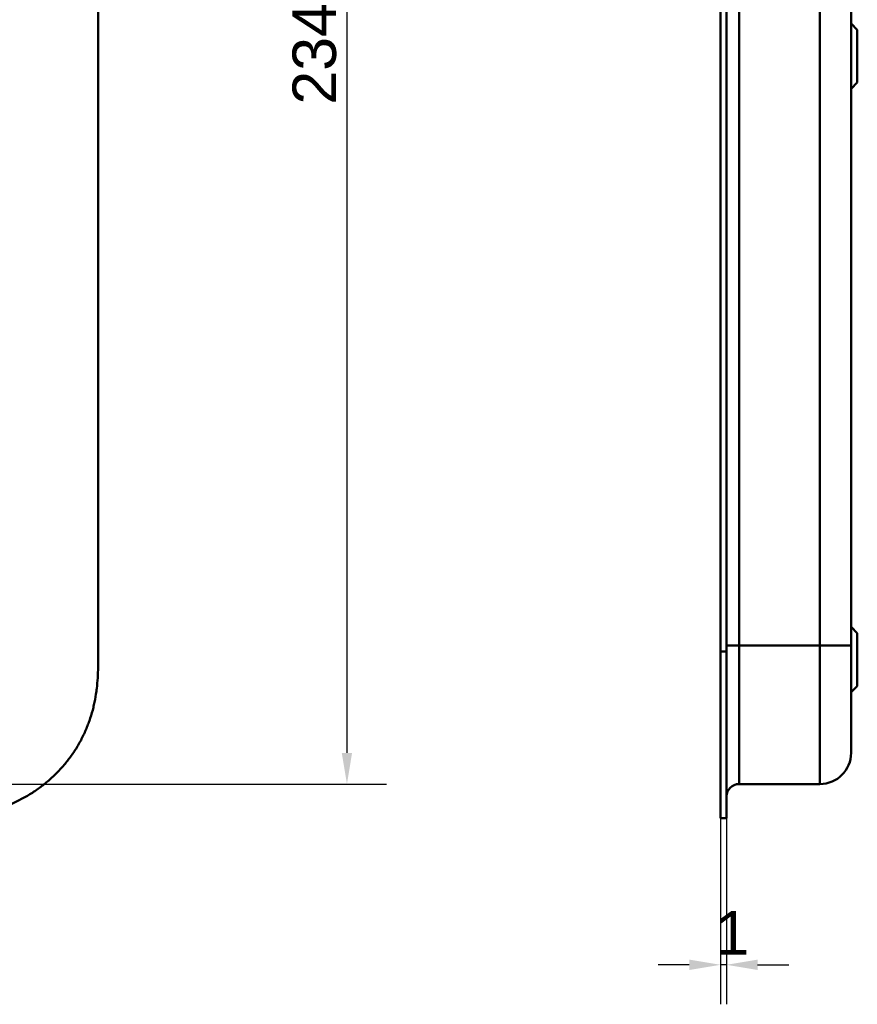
# Model space of a CAD drawing. Header units: millimetres. Extents: x 20 to 833, y 20 to 574.
# Tile 10 of 20: x 292 to 427, y 230 to 388. Entities that reach past the tile are written whole.
import ezdxf

# ---------------------------------------------------------------- set-up
doc = ezdxf.new("R2010")
doc.units = ezdxf.units.MM
doc.header["$LTSCALE"] = 2
for name, color, linetype, lineweight in [('Bemaßungen(DIN)', 7, 'Continuous', 25), ('Sichtbare Kanten(DIN)', 7, 'Continuous', 50), ('Sichtbare tangentiale Kanten(DIN)', 7, 'Continuous', 50)]:
    doc.layers.add(name, color=color, linetype=linetype, lineweight=lineweight)
doc.styles.add('STANDARD-DIN~0', font='arial.ttf')
doc.dimstyles.new('CAD-LAN', dxfattribs={"dimscale": 2, "dimtxt": 3.5, "dimasz": 2.5, "dimexe": 3.175, "dimexo": 0, "dimgap": 0.8, "dimtad": 1, "dimrnd": 1e-08, "dimtxsty": 'STANDARD-DIN~0', "dimcen": 0.09, "dimdle": 10, "dimclrd": 250, "dimclre": 250, "dimclrt": 250, "dimadec": 0, "dimazin": 2, "dimtfac": 1, "dimtmove": 0, "dimatfit": 3, "dimfxl": 1, "dimtolj": 1, "dimtzin": 0, "dimlwd": 25, "dimlwe": 25, "dimarcsym": 0})

# ---------------------------------------------------------------- blocks, each defined once
blk = doc.blocks.new('*D13')
at = {"layer": 'Bemaßungen(DIN)', "color": 250, "linetype": 'Continuous', "lineweight": 25, "true_color": 0x3f3f3f, "transparency": 16777216}
for p, q in [((264.53, 499.02), (350.88, 499.02)), ((344.53, 494.02), (344.53, 270.02)), ((264.53, 265.02), (350.88, 265.02))]:
    blk.add_line(p, q, dxfattribs=at)
at = {"layer": 'Bemaßungen(DIN)', "color": 250, "linetype": 'Continuous', "true_color": 0x3f3f3f, "transparency": 16777216}
for points in [[(343.7, 494.02), (345.36, 494.02), (344.53, 499.02)], [(343.7, 270.02), (345.36, 270.02), (344.53, 265.02)]]:
    blk.add_solid(points, dxfattribs=at)
at = {"layer": 'Defpoints', "color": 0, "linetype": 'Continuous', "transparency": 16777216}
for p in [(264.53, 499.02), (264.53, 265.02), (344.53, 265.02)]:
    blk.add_point(p, dxfattribs=at)
at = {"layer": 'Bemaßungen(DIN)', "color": 250, "linetype": 'Continuous', "lineweight": 25, "true_color": 0x3f3f3f, "transparency": 16777216, "insert": (335.78, 374.24), "char_height": 7, "attachment_point": 1, "rotation": 90, "style": 'STANDARD-DIN~0'}
blk.add_mtext('\\A1;234', dxfattribs=at)
blk = doc.blocks.new('*D22')
at = {"layer": 'Bemaßungen(DIN)', "color": 250, "linetype": 'Continuous', "lineweight": 25, "true_color": 0x3f3f3f, "transparency": 16777216}
for p, q in [((404.57, 259.52), (404.57, 229.61)), ((405.54, 259.52), (405.54, 229.61)), ((399.57, 235.96), (394.57, 235.96)), ((405.54, 235.96), (404.57, 235.96)), ((410.54, 235.96), (415.54, 235.96))]:
    blk.add_line(p, q, dxfattribs=at)
at = {"layer": 'Bemaßungen(DIN)', "color": 250, "linetype": 'Continuous', "true_color": 0x3f3f3f, "transparency": 16777216}
for points in [[(399.57, 236.8), (399.57, 235.13), (404.57, 235.96)], [(410.54, 236.8), (410.54, 235.13), (405.54, 235.96)]]:
    blk.add_solid(points, dxfattribs=at)
at = {"layer": 'Defpoints', "color": 0, "linetype": 'Continuous', "transparency": 16777216}
for p in [(404.57, 259.52), (405.54, 259.52), (404.57, 235.96)]:
    blk.add_point(p, dxfattribs=at)
at = {"layer": 'Bemaßungen(DIN)', "color": 250, "linetype": 'Continuous', "lineweight": 25, "true_color": 0x3f3f3f, "transparency": 16777216, "insert": (403.77, 244.59), "char_height": 7, "attachment_point": 1, "style": 'STANDARD-DIN~0'}
blk.add_mtext('\\A1;1', dxfattribs=at)

msp = doc.modelspace()

# ---------------------------------------------------------------- linework, layer by layer
at = {"layer": 'Sichtbare Kanten(DIN)'}
for p, q in [((304.568, 286.304), (304.568, 477.777)), ((404.571, 286.304), (404.571, 477.735)), ((405.541, 477.735), (405.541, 286.304)), ((405.571, 477.735), (405.571, 286.304)), ((425.571, 287.304), (425.571, 476.735)), ((426.571, 386.27), (425.571, 387.27)), ((426.571, 386.27), (426.571, 377.77)), ((426.571, 377.77), (425.571, 376.77)), ((426.571, 289.27), (425.571, 290.27)), ((426.571, 289.27), (426.571, 280.77)), ((404.571, 259.519), (404.571, 286.304)), ((405.541, 286.304), (405.541, 259.519)), ((405.571, 286.304), (405.571, 260.519)), ((426.571, 280.77), (425.571, 279.77)), ((407.571, 265.02), (420.571, 265.02)), ((405.541, 260.519), (405.571, 260.519)), ((404.571, 259.519), (405.541, 259.519))]:
    msp.add_line(p, q, dxfattribs=at)
for points, knots in [([(425.571, 270.02), (425.571, 270.02), (425.571, 270.02), (425.571, 270.02), (425.571, 270.02), (425.571, 270.02), (425.571, 270.029), (425.571, 270.034), (425.571, 270.041), (425.571, 270.052), (425.571, 270.062), (425.571, 270.076), (425.571, 270.094), (425.571, 270.094), (425.571, 270.095), (425.571, 270.095), (425.571, 270.133), (425.571, 270.187), (425.571, 270.265), (425.571, 270.267), (425.571, 270.268), (425.571, 270.269), (425.571, 270.349), (425.571, 270.452), (425.571, 270.587), (425.571, 270.588), (425.571, 270.589), (425.571, 270.59), (425.571, 270.726), (425.571, 270.894), (425.571, 271.094), (425.571, 271.095), (425.571, 271.096), (425.571, 271.097), (425.571, 271.299), (425.571, 271.538), (425.571, 271.81), (425.571, 272.081), (425.571, 272.39), (425.571, 272.731), (425.571, 273.072), (425.571, 273.448), (425.571, 273.855), (425.571, 274.26), (425.571, 274.7), (425.571, 275.165), (425.571, 275.629), (425.571, 276.124), (425.571, 276.64), (425.571, 277.152), (425.571, 277.692), (425.571, 278.244), (425.571, 278.797), (425.571, 279.37), (425.571, 279.95), (425.571, 279.954), (425.571, 279.959), (425.571, 279.963), (425.571, 280.542), (425.571, 281.134), (425.571, 281.729), (425.571, 281.737), (425.571, 281.746), (425.571, 281.754), (425.571, 282.352), (425.571, 282.955), (425.571, 283.581), (425.571, 283.588), (425.571, 283.596), (425.571, 283.603), (425.571, 283.914), (425.571, 284.216), (425.571, 284.525), (425.571, 284.843), (425.571, 285.159), (425.571, 285.474), (425.571, 286.086), (425.571, 286.696), (425.571, 287.304)], [0, 0, 0, 0, 0.0075325, 0.0075325, 0.0075325, 0.1836207, 0.1836207, 0.1836207, 0.2762788, 0.2762788, 0.2762788, 0.3665136, 0.3665136, 0.3665136, 0.3686273, 0.3686273, 0.3686273, 0.5500633, 0.5500633, 0.5500633, 0.5527911, 0.5527911, 0.5527911, 0.7354644, 0.7354644, 0.7354644, 0.7370886, 0.7370886, 0.7370886, 0.9217242, 0.9217242, 0.9217242, 0.9228036, 0.9228036, 0.9228036, 1.1089772, 1.1089772, 1.1089772, 1.2946929, 1.2946929, 1.2946929, 1.479917, 1.479917, 1.479917, 1.6643958, 1.6643958, 1.6643958, 1.8485335, 1.8485335, 1.8485335, 2.0316816, 2.0316816, 2.0316816, 2.2147613, 2.2147613, 2.2147613, 2.2161064, 2.2161064, 2.2161064, 2.3988701, 2.3988701, 2.3988701, 2.4015107, 2.4015107, 2.4015107, 2.5852067, 2.5852067, 2.5852067, 2.587374, 2.587374, 2.587374, 2.678885, 2.678885, 2.678885, 2.772998, 2.772998, 2.772998, 2.9555616, 2.9555616, 2.9555616, 2.9555616]), ([(277.529, 259.52), (278.115, 259.522), (279.293, 259.535), (280.782, 259.599), (282.28, 259.714), (283.483, 259.852), (284.987, 260.094), (286.188, 260.346), (287.678, 260.741), (288.857, 261.122), (290.308, 261.683), (291.446, 262.199), (292.831, 262.927), (293.905, 263.576), (295.198, 264.465), (296.187, 265.238), (297.361, 266.274), (298.246, 267.157), (299.279, 268.322), (300.042, 269.298), (300.914, 270.568), (301.543, 271.62), (302.242, 272.97), (302.729, 274.075), (303.25, 275.48), (303.595, 276.619), (303.944, 278.053), (304.158, 279.205), (304.354, 280.644), (304.457, 281.792), (304.534, 283.218), (304.567, 284.633), (304.568, 285.75), (304.568, 286.304)], [-0.99998994, -0.99998994, -0.99998994, -0.99998994, -0.9592928, -0.91859565, -0.89824708, -0.85754993, -0.83720136, -0.79650421, -0.77615564, -0.73545849, -0.71510992, -0.67441277, -0.6540642, -0.61336705, -0.59301848, -0.55232133, -0.53197276, -0.49127561, -0.47092704, -0.43022989, -0.40988132, -0.36918417, -0.3488356, -0.30813845, -0.28778988, -0.24709273, -0.22674416, -0.18604701, -0.16569844, -0.12500129, -0.10465272, -0.06395557, -0.02325842, -0.02325842, -0.02325842, -0.02325842])]:
    msp.add_open_spline(points, degree=3, knots=knots, dxfattribs=at)
for points in [[(425.571, 270.02), (425.571, 267.258), (423.333, 265.02), (420.571, 265.02)], [(405.571, 263.02), (405.572, 264.125), (406.467, 265.02), (407.571, 265.02)]]:
    msp.add_open_spline(points, degree=3, dxfattribs=at)
at = {"layer": 'Sichtbare tangentiale Kanten(DIN)'}
for p, q in [((407.571, 476.735), (407.571, 287.304)), ((420.571, 287.304), (420.571, 476.735)), ((407.571, 287.304), (407.571, 265.02)), ((407.571, 287.304), (420.571, 287.304)), ((420.571, 265.02), (420.571, 287.304)), ((404.571, 286.304), (405.541, 286.304)), ((405.541, 286.304), (405.571, 286.304))]:
    msp.add_line(p, q, dxfattribs=at)
for points in [[(405.571, 287.304), (405.571, 287.304), (406.467, 287.304), (407.571, 287.304)], [(420.571, 287.304), (423.333, 287.304), (425.571, 287.304), (425.571, 287.304)]]:
    msp.add_open_spline(points, degree=3, dxfattribs=at)

# ---------------------------------------------------------------- dimensions: what is measured, and where the dimension line sits
at = {"layer": 'Bemaßungen(DIN)', "color": 250, "linetype": 'Continuous', "lineweight": 25, "true_color": 0x3f3f3f}
for base, p1, p2, angle, override, picture, middle in [((344.529, 265.02), (264.529, 499.02), (264.529, 265.02), 90, {"dimgap": 0.8, "dimdec": 2, "dimtol": 0, "dimlim": 0, "dimtp": 0, "dimtm": 0, "dimtdec": 2, "dimtofl": 0, "dimatfit": 1}, '*D13', (344.529, 382.02)), ((404.571, 235.963), (405.541, 259.52), (404.571, 259.519), 180, {"dimgap": 0.8, "dimdec": 0, "dimtol": 0, "dimlim": 0, "dimtp": 0, "dimtm": 0, "dimtdec": 2, "dimtofl": 1, "dimatfit": 1}, '*D22', (405.056, 235.963))]:
    dim = msp.add_linear_dim(base=base, p1=p1, p2=p2, angle=angle, dimstyle='CAD-LAN', override=override, dxfattribs=at)
    dim.commit()
    dim.dimension.update_dxf_attribs({"geometry": picture, "text_midpoint": middle, "dimtype": 160})

doc.saveas('drawing.dxf')
